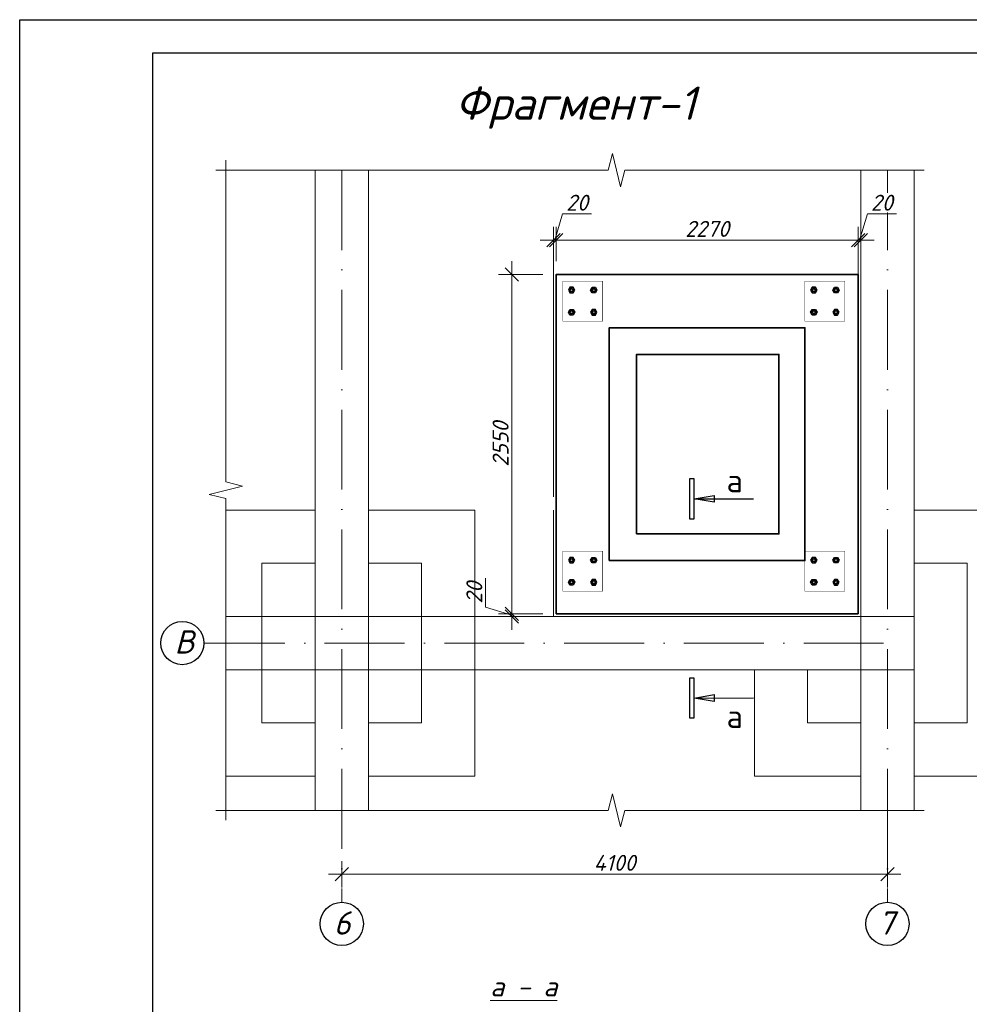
# Model space of a CAD drawing. Header units: millimetres. Extents: x 363306 to 7757304, y 1022887 to 1207196.
# Tile 56 of 256: x 695706 to 709978, y 1073876 to 1088678. Entities that reach past the tile are written whole.
import ezdxf
from ezdxf.enums import TextEntityAlignment as Align

# ---------------------------------------------------------------- set-up
doc = ezdxf.new("R2010")
doc.units = ezdxf.units.MM
doc.linetypes.add('ACAD_ISO10W100', pattern=[18, 12, -3, 0, -3])
doc.layers.add('108', color=7, linetype='Continuous')
doc.layers.add('O3SAD', color=1, linetype='Continuous')
for name, color, linetype, lineweight in [('PLAN', 250, 'Continuous', 25), ('Мой слой', 80, 'Continuous', 20), ('размеры', 12, 'Continuous', 15)]:
    doc.layers.add(name, color=color, linetype=linetype, lineweight=lineweight)
doc.styles.get("Standard").update_dxf_attribs({"font": 'isocpeui.ttf'})
doc.styles.add('WMF-Times New Roman0', font='times.ttf')
doc.dimstyles.new('Санжар', dxfattribs={"dimtxt": 240, "dimasz": 200, "dimexe": 200, "dimexo": 200, "dimgap": 50, "dimtad": 1, "dimdec": 0, "dimtxsty": 'Standard', "dimblk": 'OBLIQUE', "dimcen": 2.5, "dimdle": 200, "dimclrd": 152, "dimclre": 152, "dimclrt": 152, "dimadec": 0, "dimazin": 0, "dimtfac": 1, "dimtdec": 0, "dimtmove": 0, "dimatfit": 3, "dimldrblk": 'OBLIQUE', "dimfxl": 0, "dimlwd": 0, "dimlwe": 0, "dimarcsym": 0})

# ---------------------------------------------------------------- blocks, each defined once
blk = doc.blocks.new('_Oblique')
at = {"color": 0, "linetype": 'ByBlock', "lineweight": -2}
blk.add_line((-0.5, -0.5), (0.5, 0.5), dxfattribs=at)
blk = doc.blocks.new('*D269')
at = {"lineweight": 0, "transparency": 16777216}
for p, q in [((708748, 1076220), (708748, 1075633)), ((700548, 1076029), (700548, 1075633)), ((700348, 1075833), (708948, 1075833))]:
    blk.add_line(p, q, dxfattribs=at)
at = {"layer": 'Defpoints', "color": 0, "lineweight": 25, "transparency": 16777216}
for p in [(708748, 1076420), (700548, 1076229), (708748, 1075833)]:
    blk.add_point(p, dxfattribs=at)
at = {"lineweight": 0, "transparency": 16777216, "xscale": 200, "yscale": 200, "zscale": 200, "rotation": 180}
blk.add_blockref('_Oblique', (700548, 1075833), dxfattribs=at)
at = {"lineweight": 0, "transparency": 16777216, "xscale": 200, "yscale": 200, "zscale": 200}
blk.add_blockref('_Oblique', (708748, 1075833), dxfattribs=at)
at = {"lineweight": 30, "transparency": 16777216, "insert": (704648, 1076003), "char_height": 240, "attachment_point": 5, "bg_fill": 3, "box_fill_scale": 1.1, "bg_fill_color": 256, "bg_fill_true_color": 13158600, "bg_fill_transparency": 0}
blk.add_mtext('4100', dxfattribs=at)
blk = doc.blocks.new('*D276')
at = {"lineweight": 0, "transparency": 16777216}
for p, q in [((708328, 1085362), (708446, 1085757)), ((708446, 1085757), (708882, 1085757)), ((708308, 1081507), (708308, 1085562)), ((708348, 1081507), (708348, 1085562)), ((708308, 1085362), (708108, 1085362)), ((708348, 1085362), (708308, 1085362)), ((708348, 1085362), (708308, 1085362)), ((708348, 1085362), (708548, 1085362))]:
    blk.add_line(p, q, dxfattribs=at)
at = {"layer": 'Defpoints', "color": 0, "lineweight": 25, "transparency": 16777216}
for p in [(708308, 1085362), (708308, 1081307), (708348, 1081307)]:
    blk.add_point(p, dxfattribs=at)
at = {"lineweight": 0, "transparency": 16777216, "xscale": 200, "yscale": 200, "zscale": 200}
blk.add_blockref('_Oblique', (708308, 1085362), dxfattribs=at)
at = {"lineweight": 0, "transparency": 16777216, "xscale": 200, "yscale": 200, "zscale": 200, "rotation": 180}
blk.add_blockref('_Oblique', (708348, 1085362), dxfattribs=at)
at = {"lineweight": 30, "transparency": 16777216, "insert": (708664, 1085927), "char_height": 240, "attachment_point": 5, "bg_fill": 3, "box_fill_scale": 1.1, "bg_fill_color": 256, "bg_fill_true_color": 13158600, "bg_fill_transparency": 0}
blk.add_mtext('20', dxfattribs=at)
blk = doc.blocks.new('*D432')
at = {"lineweight": 0, "transparency": 16777216}
for p, q in [((703768, 1085047), (703768, 1085562)), ((708308, 1081507), (708308, 1085562)), ((708508, 1085362), (703568, 1085362))]:
    blk.add_line(p, q, dxfattribs=at)
at = {"layer": 'Defpoints', "color": 0, "lineweight": 25, "transparency": 16777216}
for p in [(703768, 1085362), (703768, 1084847), (708308, 1081307)]:
    blk.add_point(p, dxfattribs=at)
at = {"lineweight": 0, "transparency": 16777216, "xscale": 200, "yscale": 200, "zscale": 200, "rotation": 180}
blk.add_blockref('_Oblique', (703768, 1085362), dxfattribs=at)
at = {"lineweight": 0, "transparency": 16777216, "xscale": 200, "yscale": 200, "zscale": 200}
blk.add_blockref('_Oblique', (708308, 1085362), dxfattribs=at)
at = {"lineweight": 30, "transparency": 16777216, "insert": (706038, 1085533), "char_height": 240, "attachment_point": 5, "bg_fill": 3, "box_fill_scale": 1.1, "bg_fill_color": 256, "bg_fill_true_color": 13158600, "bg_fill_transparency": 0}
blk.add_mtext('2270', dxfattribs=at)
blk = doc.blocks.new('*D433')
at = {"lineweight": 0, "transparency": 16777216}
for p, q in [((703748, 1085362), (703866, 1085757)), ((703866, 1085757), (704302, 1085757)), ((703728, 1081507), (703728, 1085562)), ((703768, 1085047), (703768, 1085562)), ((703728, 1085362), (703528, 1085362)), ((703768, 1085362), (703728, 1085362)), ((703768, 1085362), (703728, 1085362)), ((703768, 1085362), (703968, 1085362))]:
    blk.add_line(p, q, dxfattribs=at)
at = {"layer": 'Defpoints', "color": 0, "lineweight": 25, "transparency": 16777216}
for p in [(703728, 1085362), (703768, 1084847), (703728, 1081307)]:
    blk.add_point(p, dxfattribs=at)
at = {"lineweight": 0, "transparency": 16777216, "xscale": 200, "yscale": 200, "zscale": 200}
blk.add_blockref('_Oblique', (703728, 1085362), dxfattribs=at)
at = {"lineweight": 0, "transparency": 16777216, "xscale": 200, "yscale": 200, "zscale": 200, "rotation": 180}
blk.add_blockref('_Oblique', (703768, 1085362), dxfattribs=at)
at = {"lineweight": 30, "transparency": 16777216, "insert": (704084, 1085927), "char_height": 240, "attachment_point": 5, "bg_fill": 3, "box_fill_scale": 1.1, "bg_fill_color": 256, "bg_fill_true_color": 13158600, "bg_fill_transparency": 0}
blk.add_mtext('20', dxfattribs=at)
blk = doc.blocks.new('*D277')
at = {"lineweight": 0, "transparency": 16777216}
for p, q in [((702709, 1079845), (702709, 1080281)), ((703104, 1079727), (702709, 1079845)), ((703104, 1079747), (703104, 1079947)), ((703568, 1079747), (702904, 1079747)), ((703568, 1079707), (702904, 1079707)), ((703104, 1079707), (703104, 1079747)), ((703104, 1079707), (703104, 1079747)), ((703104, 1079707), (703104, 1079507))]:
    blk.add_line(p, q, dxfattribs=at)
at = {"layer": 'Defpoints', "color": 0, "lineweight": 25, "transparency": 16777216}
for p in [(703104, 1079747), (703768, 1079747), (703768, 1079707)]:
    blk.add_point(p, dxfattribs=at)
at = {"lineweight": 0, "transparency": 16777216, "xscale": 200, "yscale": 200, "zscale": 200}
for p, rotation in [((703104, 1079747), 270), ((703104, 1079707), 90)]:
    blk.add_blockref('_Oblique', p, dxfattribs=dict(at, rotation=rotation))
at = {"lineweight": 30, "transparency": 16777216, "insert": (702539, 1080063), "char_height": 240, "attachment_point": 5, "rotation": 90, "bg_fill": 3, "box_fill_scale": 1.1, "bg_fill_color": 256, "bg_fill_true_color": 13158600, "bg_fill_transparency": 0}
blk.add_mtext('20', dxfattribs=at)
blk = doc.blocks.new('*D278')
at = {"lineweight": 0, "transparency": 16777216}
for p, q in [((703104, 1079547), (703104, 1085047)), ((703568, 1084847), (702904, 1084847)), ((703568, 1079747), (702904, 1079747))]:
    blk.add_line(p, q, dxfattribs=at)
at = {"layer": 'Defpoints', "color": 0, "lineweight": 25, "transparency": 16777216}
for p in [(703104, 1084847), (703768, 1084847), (703768, 1079747)]:
    blk.add_point(p, dxfattribs=at)
at = {"lineweight": 0, "transparency": 16777216, "xscale": 200, "yscale": 200, "zscale": 200}
for p, rotation in [((703104, 1084847), 90), ((703104, 1079747), 270)]:
    blk.add_blockref('_Oblique', p, dxfattribs=dict(at, rotation=rotation))
at = {"lineweight": 30, "transparency": 16777216, "insert": (702934, 1082297), "char_height": 240, "attachment_point": 5, "rotation": 90, "bg_fill": 3, "box_fill_scale": 1.1, "bg_fill_color": 256, "bg_fill_true_color": 13158600, "bg_fill_transparency": 0}
blk.add_mtext('2550', dxfattribs=at)

msp = doc.modelspace()

# ---------------------------------------------------------------- linework, layer by layer
at = {"lineweight": 0, "ltscale": 100}
for p, q in [((700147.525, 1086415.502), (700147.525, 1079706.627)), ((700947.525, 1086415.502), (700947.525, 1079706.627)), ((708347.525, 1086415.502), (708347.525, 1081306.627)), ((709147.525, 1086415.502), (709147.525, 1081306.627)), ((708347.525, 1081306.627), (708347.525, 1079706.627)), ((709147.525, 1081306.627), (709147.525, 1079706.627)), ((700147.525, 1079706.627), (698803.953, 1079706.627)), ((700947.525, 1079706.627), (703947.525, 1079706.627)), ((703947.525, 1079706.627), (706747.525, 1079706.627)), ((706747.525, 1079706.627), (708347.525, 1079706.627)), ((700147.525, 1078906.627), (698803.953, 1078906.627)), ((700947.525, 1078906.627), (703947.525, 1078906.627)), ((703947.525, 1078906.627), (706747.525, 1078906.627)), ((706747.525, 1078906.627), (708347.525, 1078906.627)), ((708347.525, 1078906.627), (708347.525, 1077306.627)), ((709147.525, 1078906.627), (709147.525, 1077306.627)), ((708347.525, 1077306.627), (708347.525, 1076791.953)), ((709147.525, 1077306.627), (709147.525, 1076791.953))]:
    msp.add_line(p, q, dxfattribs=at)
at = {"color": 1, "linetype": 'ACAD_ISO10W100', "lineweight": 9, "ltscale": 100}
for p, q in [((700547.525, 1086415.502), (700547.525, 1075409.855)), ((708747.525, 1086415.502), (708747.525, 1075409.855)), ((698489.602, 1079306.627), (708747.525, 1079306.627))]:
    msp.add_line(p, q, dxfattribs=at)
at = {"color": 18, "lineweight": 0, "true_color": 0x000000}
msp.add_line((703727.525, 1081306.627), (703727.525, 1079706.627), dxfattribs=at)
at = {"color": 18, "linetype": 'Continuous', "lineweight": 25, "true_color": 0x000000}
for p, q in [((705774.107, 1081173.691), (705844.107, 1081173.696)), ((705844.282, 1078780.739), (705774.282, 1078780.734)), ((705774.282, 1078780.734), (705774.326, 1078180.734)), ((705844.326, 1078180.739), (705844.282, 1078780.739)), ((705844.304, 1078480.739), (706144.75, 1078531.039)), ((706144.75, 1078531.039), (706144.758, 1078430.483)), ((706144.758, 1078430.483), (705844.304, 1078480.739)), ((705774.326, 1078180.734), (705844.326, 1078180.739))]:
    msp.add_line(p, q, dxfattribs=at)
at = {"lineweight": 30}
msp.add_lwpolyline([(697706.348, 1088178.072), (737206.348, 1088178.072), (737206.348, 1059478.072), (697706.348, 1059478.072)], close=True, dxfattribs=at)
at = {"linetype": 'Continuous', "lineweight": 0}
for points in [[(704550.739, 1086415.502), (704613.239, 1086665.502)], [(704613.239, 1086665.502), (704738.239, 1086165.502)], [(698803.953, 1086415.502), (698803.953, 1086565.502)], [(698803.953, 1086415.502), (698653.953, 1086415.502)], [(698803.953, 1081728.728), (698803.953, 1086415.502)], [(698803.953, 1086415.502), (704550.739, 1086415.502)], [(704738.239, 1086165.502), (704800.739, 1086415.502)], [(704800.739, 1086415.502), (709147.525, 1086415.502)], [(709147.525, 1086415.502), (709297.525, 1086415.502)], [(698553.953, 1081541.228), (699053.953, 1081666.228)], [(699053.953, 1081666.228), (698803.953, 1081728.728)], [(698803.953, 1081478.728), (698553.953, 1081541.228)], [(698803.953, 1076791.954), (698803.953, 1081478.728)], [(704550.739, 1076791.954), (704613.239, 1077041.954)], [(704613.239, 1077041.954), (704738.239, 1076541.954)], [(698803.953, 1076791.954), (698653.953, 1076791.954)], [(698803.953, 1076791.954), (704550.739, 1076791.954)], [(698803.953, 1076791.954), (698803.953, 1076641.954)], [(704738.239, 1076541.954), (704800.739, 1076791.954)], [(704800.739, 1076791.954), (709147.525, 1076791.953)], [(709147.525, 1076791.953), (709297.525, 1076791.953)]]:
    msp.add_lwpolyline(points, dxfattribs=at)
at = {"color": 18, "lineweight": 35, "true_color": 0x000000}
for points in [[(703767.525, 1079746.627), (708307.525, 1079746.627), (708307.525, 1084846.627), (703767.525, 1084846.627)], [(704567.525, 1080546.627), (707507.525, 1080546.627), (707507.525, 1084046.627), (704567.525, 1084046.627)], [(704977.525, 1080946.627), (707117.525, 1080946.627), (707117.525, 1083646.627), (704977.525, 1083646.627)]]:
    msp.add_lwpolyline(points, close=True, dxfattribs=at)
at = {"color": 18, "linetype": 'Continuous', "lineweight": 25, "true_color": 0x000000}
msp.add_lwpolyline([(705844.304, 1078480.739), (706734.14, 1078480.804)], dxfattribs=at)
at = {"color": 244, "true_color": 0x991b1e}
for centre, radius in [((704000.992, 1084613.139), 28.8), ((704000.992, 1084613.139), 21), ((704334.057, 1084613.139), 28.8), ((704334.057, 1084613.139), 21), ((707640.992, 1084613.139), 28.8), ((707640.992, 1084613.139), 21), ((707974.057, 1084613.139), 28.8), ((707974.057, 1084613.139), 21), ((704000.992, 1084280.114), 28.8), ((704000.992, 1084280.114), 21), ((704334.057, 1084280.114), 28.8), ((704334.057, 1084280.114), 21), ((707640.992, 1084280.114), 28.8), ((707640.992, 1084280.114), 21), ((707974.057, 1084280.114), 28.8), ((707974.057, 1084280.114), 21), ((704000.992, 1080553.139), 28.8), ((704000.992, 1080553.139), 21), ((704334.057, 1080553.139), 28.8), ((704334.057, 1080553.139), 21), ((707640.992, 1080553.139), 28.8), ((707640.992, 1080553.139), 21), ((707974.057, 1080553.139), 28.8), ((707974.057, 1080553.139), 21), ((704000.992, 1080220.114), 28.8), ((704000.992, 1080220.114), 21), ((704334.057, 1080220.114), 28.8), ((704334.057, 1080220.114), 21), ((707640.992, 1080220.114), 28.8), ((707640.992, 1080220.114), 21), ((707974.057, 1080220.114), 28.8), ((707974.057, 1080220.114), 21)]:
    msp.add_circle(centre, radius, dxfattribs=at)
at = {"layer": '108', "color": 5, "lineweight": 0, "const_width": 6}
for points in [[(703867.525, 1084146.627), (704467.525, 1084146.627), (704467.525, 1084746.627), (703867.525, 1084746.627)], [(708107.525, 1084146.627), (707507.525, 1084146.627), (707507.525, 1084746.627), (708107.525, 1084746.627)], [(703867.525, 1080686.627), (704467.525, 1080686.627), (704467.525, 1080086.627), (703867.525, 1080086.627)], [(708107.525, 1080686.627), (707507.525, 1080686.627), (707507.525, 1080086.627), (708107.525, 1080086.627)]]:
    msp.add_lwpolyline(points, close=True, dxfattribs=at)
at = {"layer": 'O3SAD', "color": 1}
msp.add_lwpolyline([(695706.348, 1088678.072), (737706.348, 1088678.072), (737706.348, 1058978.072), (695706.348, 1058978.072)], close=True, dxfattribs=at)
at = {"layer": 'PLAN', "color": 158, "lineweight": 30}
for centre in [(698150.061, 1079306.627), (700547.525, 1075084.97), (708747.525, 1075084.97)]:
    msp.add_circle(centre, 324.885, dxfattribs=at)
at = {"layer": 'Мой слой', "color": 244, "lineweight": 30, "true_color": 0x991b1e}
for points in [[(703976.806, 1084655.03), (703952.621, 1084613.139), (703976.806, 1084571.248), (704025.178, 1084571.248), (704049.363, 1084613.139), (704025.178, 1084655.03)], [(704358.243, 1084655.03), (704382.429, 1084613.139), (704358.243, 1084571.248), (704309.872, 1084571.248), (704285.686, 1084613.139), (704309.872, 1084655.03)], [(707616.806, 1084655.03), (707592.621, 1084613.139), (707616.806, 1084571.248), (707665.178, 1084571.248), (707689.363, 1084613.139), (707665.178, 1084655.03)], [(707998.243, 1084655.03), (708022.429, 1084613.139), (707998.243, 1084571.248), (707949.872, 1084571.248), (707925.686, 1084613.139), (707949.872, 1084655.03)], [(703976.806, 1084238.223), (703952.621, 1084280.114), (703976.806, 1084322.005), (704025.178, 1084322.005), (704049.363, 1084280.114), (704025.178, 1084238.223)], [(704358.243, 1084238.223), (704382.429, 1084280.114), (704358.243, 1084322.005), (704309.872, 1084322.005), (704285.686, 1084280.114), (704309.872, 1084238.223)], [(707616.806, 1084238.223), (707592.621, 1084280.114), (707616.806, 1084322.005), (707665.178, 1084322.005), (707689.363, 1084280.114), (707665.178, 1084238.223)], [(707998.243, 1084238.223), (708022.429, 1084280.114), (707998.243, 1084322.005), (707949.872, 1084322.005), (707925.686, 1084280.114), (707949.872, 1084238.223)], [(703976.806, 1080595.03), (703952.621, 1080553.139), (703976.806, 1080511.248), (704025.178, 1080511.248), (704049.363, 1080553.139), (704025.178, 1080595.03)], [(704358.243, 1080595.03), (704382.429, 1080553.139), (704358.243, 1080511.248), (704309.872, 1080511.248), (704285.686, 1080553.139), (704309.872, 1080595.03)], [(707616.806, 1080595.03), (707592.621, 1080553.139), (707616.806, 1080511.248), (707665.178, 1080511.248), (707689.363, 1080553.139), (707665.178, 1080595.03)], [(707998.243, 1080595.03), (708022.429, 1080553.139), (707998.243, 1080511.248), (707949.872, 1080511.248), (707925.686, 1080553.139), (707949.872, 1080595.03)], [(703976.806, 1080178.223), (703952.621, 1080220.114), (703976.806, 1080262.005), (704025.178, 1080262.005), (704049.363, 1080220.114), (704025.178, 1080178.223)], [(704358.243, 1080178.223), (704382.429, 1080220.114), (704358.243, 1080262.005), (704309.872, 1080262.005), (704285.686, 1080220.114), (704309.872, 1080178.223)], [(707616.806, 1080178.223), (707592.621, 1080220.114), (707616.806, 1080262.005), (707665.178, 1080262.005), (707689.363, 1080220.114), (707665.178, 1080178.223)], [(707998.243, 1080178.223), (708022.429, 1080220.114), (707998.243, 1080262.005), (707949.872, 1080262.005), (707925.686, 1080220.114), (707949.872, 1080178.223)]]:
    msp.add_lwpolyline(points, close=True, dxfattribs=at)
at = {"layer": 'размеры', "color": 18, "lineweight": 0, "ltscale": 5, "true_color": 0x000000}
for p, q in [((700147.525, 1078906.627), (700147.525, 1076791.954)), ((700947.525, 1078906.627), (700947.525, 1076791.954))]:
    msp.add_line(p, q, dxfattribs=at)
for points in [[(700147.525, 1081306.627), (698803.953, 1081306.627)], [(709147.525, 1081306.627), (710747.525, 1081306.627), (710747.525, 1077306.627), (709147.525, 1077306.627)], [(700147.525, 1080506.627), (699347.525, 1080506.627), (699347.525, 1078106.627), (700147.525, 1078106.627)], [(700947.525, 1080506.627), (701747.525, 1080506.627), (701747.525, 1078106.627), (700947.525, 1078106.627)], [(709147.525, 1080506.627), (709947.525, 1080506.627), (709947.525, 1078106.627), (709147.525, 1078106.627)], [(708347.525, 1077306.627), (706747.525, 1077306.627), (706747.525, 1078906.627)], [(708347.525, 1078106.627), (707547.525, 1078106.627), (707547.525, 1078906.627)], [(698803.953, 1077306.627), (700147.525, 1077306.627)]]:
    msp.add_lwpolyline(points, dxfattribs=at)
at = {"layer": 'размеры', "lineweight": 0, "ltscale": 5}
for points in [[(700147.525, 1078906.627), (700947.525, 1078906.627), (700947.525, 1079706.627), (700147.525, 1079706.627)], [(708347.525, 1078906.627), (709147.525, 1078906.627), (709147.525, 1079706.627), (708347.525, 1079706.627)]]:
    msp.add_lwpolyline(points, close=True, dxfattribs=at)

# ---------------------------------------------------------------- texts
at = {"color": 18, "lineweight": 0, "true_color": 0x000000}
msp.add_text('%%uа - а', height=300, dxfattribs=at).set_placement((703281.792, 1073994.007), align=Align.CENTER)
at = {"insert": (704059.262, 1087673.523), "char_height": 500, "width": 9197.90302, "attachment_point": 2, "style": 'WMF-Times New Roman0'}
msp.add_mtext('{\\fISOCPEUR|b0|i1|c204|p34;Фрагмент-\\fISOCPEUR|b0|i1|c0|p34;1}', dxfattribs=at)
at = {"linetype": 'Continuous', "lineweight": 25, "insert": (706329.348, 1078380.772), "char_height": 350, "width": 420, "attachment_point": 1}
msp.add_mtext('\\fISOCPEUR|b0|i0|c0|p34;\\W1.0000000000;\\T1.0000000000;\\o\\lа', dxfattribs=at)
at = {"layer": 'PLAN', "lineweight": 30, "char_height": 350, "width": 338.65741}
for s, insert, attachment_point in [('B', (698034.278, 1079499.414), 1), ('6', (700679.593, 1075273.543), 3), ('7', (708853.566, 1075273.543), 3)]:
    msp.add_mtext(s, dxfattribs=dict(at, insert=insert, attachment_point=attachment_point))

# ---------------------------------------------------------------- next in the draw order: dimensions: what is measured, and where the dimension line sits
at = {"color": 18, "lineweight": 30, "true_color": 0x000000}
for base, p1, p2, picture, middle in [((708307.525, 1085361.753), (708347.525, 1081306.627), (708307.525, 1081306.627), '*D276', (708496.025, 1085926.755)), ((708747.525, 1075832.925), (700547.525, 1076228.574), (708747.525, 1076419.623), '*D269', (704647.525, 1076002.925))]:
    dim = msp.add_linear_dim(base=base, p1=p1, p2=p2, dimstyle='Санжар', override={"dimexe": 200.002, "dimlfac": 0.5, "dimclrd": 256, "dimclre": 256, "dimclrt": 256, "dimtmove": 1, "dimfxl": 600, "dimtfill": 1, "dimarcsym": 2}, dxfattribs=at)
    dim.commit()
    dim.dimension.update_dxf_attribs({"geometry": picture, "text_midpoint": middle})
dim = msp.add_linear_dim(base=(703103.94, 1079746.627), p1=(703767.525, 1079706.627), p2=(703767.525, 1079746.627), angle=90, dimstyle='Санжар', override={"dimexe": 200.002, "dimlfac": 0.5, "dimclrd": 256, "dimclre": 256, "dimclrt": 256, "dimtmove": 1, "dimfxl": 600, "dimtfill": 1, "dimarcsym": 2}, dxfattribs=at)
dim.commit()
dim.dimension.update_dxf_attribs({"geometry": '*D277', "text_midpoint": (702538.938, 1079895.127)})

# ---------------------------------------------------------------- next in the draw order: linework, layer by layer
at = {"layer": 'размеры', "color": 18, "lineweight": 0, "ltscale": 5, "true_color": 0x000000}
msp.add_lwpolyline([(700947.525, 1081306.627), (702547.525, 1081306.627), (702547.525, 1077306.627), (700947.525, 1077306.627)], dxfattribs=at)

# ---------------------------------------------------------------- next in the draw order: dimensions: what is measured, and where the dimension line sits
at = {"color": 18, "lineweight": 30, "true_color": 0x000000}
dim = msp.add_linear_dim(base=(703767.525, 1085361.753), p1=(708307.525, 1081306.627), p2=(703767.525, 1084846.627), dimstyle='Санжар', override={"dimexe": 200.002, "dimlfac": 0.5, "dimclrd": 256, "dimclre": 256, "dimclrt": 256, "dimtmove": 1, "dimfxl": 600, "dimtfill": 1, "dimarcsym": 2}, dxfattribs=at)
dim.commit()
dim.dimension.update_dxf_attribs({"geometry": '*D432', "text_midpoint": (706037.525, 1085533.298)})

# ---------------------------------------------------------------- next in the draw order: linework, layer by layer
at = {"color": 18, "linetype": 'Continuous', "lineweight": 25, "true_color": 0x000000}
for p, q in [((705844.063, 1081773.696), (705774.063, 1081773.691)), ((705774.063, 1081773.691), (705774.107, 1081173.691)), ((705844.107, 1081173.696), (705844.063, 1081773.696)), ((705844.085, 1081473.696), (706144.532, 1081523.996)), ((706144.539, 1081423.44), (705844.085, 1081473.696)), ((706144.532, 1081523.996), (706144.539, 1081423.44))]:
    msp.add_line(p, q, dxfattribs=at)
msp.add_lwpolyline([(705844.085, 1081473.696), (706733.921, 1081473.761)], dxfattribs=at)

# ---------------------------------------------------------------- next in the draw order: texts
at = {"linetype": 'Continuous', "lineweight": 25, "insert": (706329.089, 1081923.75), "char_height": 350, "width": 420, "attachment_point": 1}
msp.add_mtext('\\fISOCPEUR|b0|i0|c0|p34;\\W1.0000000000;\\T1.0000000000;\\o\\lа', dxfattribs=at)

# ---------------------------------------------------------------- next in the draw order: dimensions: what is measured, and where the dimension line sits
at = {"color": 18, "lineweight": 30, "true_color": 0x000000}
dim = msp.add_linear_dim(base=(703727.525, 1085361.753), p1=(703767.525, 1084846.627), p2=(703727.525, 1081306.627), dimstyle='Санжар', override={"dimexe": 200.002, "dimlfac": 0.5, "dimclrd": 256, "dimclre": 256, "dimclrt": 256, "dimtmove": 1, "dimfxl": 600, "dimtfill": 1, "dimarcsym": 2}, dxfattribs=at)
dim.commit()
dim.dimension.update_dxf_attribs({"geometry": '*D433', "text_midpoint": (703916.025, 1085926.755)})

# ---------------------------------------------------------------- next in the draw order: dimensions: what is measured, and where the dimension line sits
dim = msp.add_linear_dim(base=(703103.94, 1084846.627), p1=(703767.525, 1079746.627), p2=(703767.525, 1084846.627), angle=90, dimstyle='Санжар', override={"dimexe": 200.002, "dimlfac": 0.5, "dimclrd": 256, "dimclre": 256, "dimclrt": 256, "dimtmove": 1, "dimfxl": 600, "dimtfill": 1, "dimarcsym": 2}, dxfattribs=at)
dim.commit()
dim.dimension.update_dxf_attribs({"geometry": '*D278', "text_midpoint": (702933.94, 1082296.627)})

doc.saveas('drawing.dxf')
